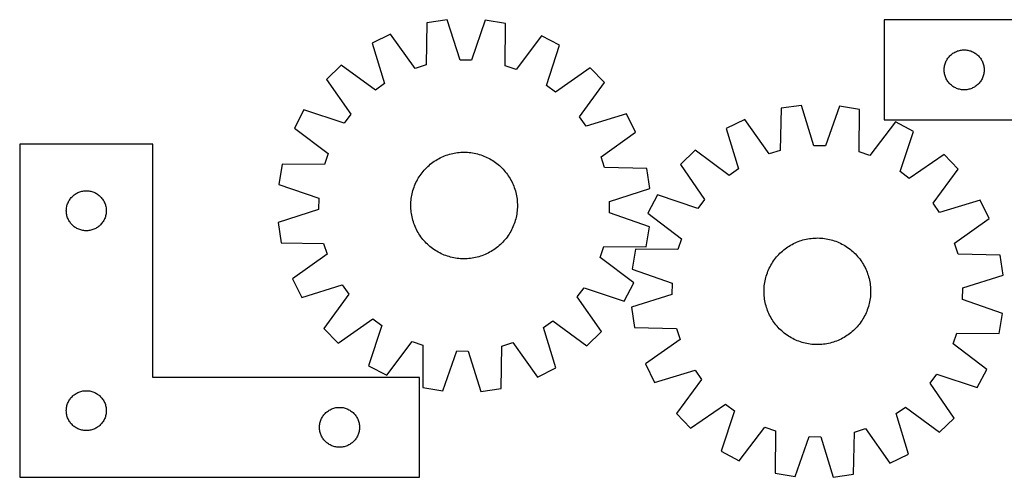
# Model space of a CAD drawing. Header units: millimetres. Extents: x 7 to 1493, y 7 to 350.
# Tile 1 of 3: x 7 to 746, y 7 to 350. Entities that reach past the tile are written whole.
import ezdxf

# ---------------------------------------------------------------- set-up
doc = ezdxf.new("R2010")
doc.units = ezdxf.units.MM
doc.layers.add('CUT', color=7, linetype='CONTINUOUS', true_color=0x000000)

msp = doc.modelspace()

# ---------------------------------------------------------------- linework, layer by layer
at = {"layer": 'CUT'}
for p, q in [((312.377997, 347.629724), (311.836064, 315.869984)), ((327.601393, 349.861036), (312.377997, 347.629724)), ((337.234858, 319.592718), (327.601393, 349.861036)), ((356.138339, 349.531573), (345.808631, 319.493732)), ((371.306163, 346.949389), (356.138339, 349.531573)), ((955.524196, 349.715612), (655.524196, 349.715612)), ((655.524196, 349.715612), (655.524196, 274.715612)), ((371.114708, 315.185603), (371.306163, 346.949389)), ((285.135939, 339.124661), (271.347143, 332.298268)), ((303.651334, 313.314683), (285.135939, 339.124661)), ((398.344601, 337.81765), (379.238262, 312.442021)), ((411.97212, 330.674732), (398.344601, 337.81765)), ((271.347143, 332.298268), (280.646033, 301.925494)), ((401.974486, 300.524739), (411.97212, 330.674732)), ((707.802304, 325.075331), (708.474545, 325.455794)), ((708.474545, 325.455794), (709.16548, 325.801146)), ((709.16548, 325.801146), (709.873278, 326.110471)), ((709.873278, 326.110471), (710.59606, 326.38295)), ((710.59606, 326.38295), (711.331911, 326.61786)), ((711.331911, 326.61786), (712.07888, 326.814577)), ((712.07888, 326.814577), (712.834985, 326.972581)), ((712.834985, 326.972581), (713.598221, 327.091452)), ((713.598221, 327.091452), (714.366564, 327.170875)), ((714.366564, 327.170875), (715.137977, 327.210639)), ((715.137977, 327.210639), (715.910415, 327.210639)), ((715.910415, 327.210639), (716.681828, 327.170875)), ((716.681828, 327.170875), (717.450171, 327.091452)), ((717.450171, 327.091452), (718.213407, 326.972581)), ((718.213407, 326.972581), (718.969512, 326.814577)), ((718.969512, 326.814577), (719.716481, 326.61786)), ((719.716481, 326.61786), (720.452332, 326.38295)), ((720.452332, 326.38295), (721.175114, 326.110471)), ((721.175114, 326.110471), (721.882912, 325.801146)), ((721.882912, 325.801146), (722.573847, 325.455794)), ((722.573847, 325.455794), (723.246088, 325.075331)), ((345.808631, 319.493732), (337.234858, 319.592718)), ((701.488444, 317.506893), (701.779442, 318.22242)), ((701.779442, 318.22242), (702.10689, 318.922019)), ((702.10689, 318.922019), (702.469917, 319.603833)), ((702.469917, 319.603833), (702.867563, 320.266055)), ((702.867563, 320.266055), (703.298771, 320.906928)), ((703.298771, 320.906928), (703.762399, 321.524754)), ((703.762399, 321.524754), (704.257217, 322.117894)), ((704.257217, 322.117894), (704.781913, 322.684774)), ((704.781913, 322.684774), (705.335096, 323.223892)), ((705.335096, 323.223892), (705.915298, 323.733818)), ((705.915298, 323.733818), (706.520982, 324.2132)), ((706.520982, 324.2132), (707.15054, 324.660767)), ((707.15054, 324.660767), (707.802304, 325.075331)), ((723.246088, 325.075331), (723.897852, 324.660767)), ((723.897852, 324.660767), (724.52741, 324.2132)), ((724.52741, 324.2132), (725.133094, 323.733818)), ((725.133094, 323.733818), (725.713296, 323.223892)), ((725.713296, 323.223892), (726.266479, 322.684774)), ((726.266479, 322.684774), (726.791175, 322.117894)), ((726.791175, 322.117894), (727.285993, 321.524754)), ((727.285993, 321.524754), (727.749621, 320.906928)), ((727.749621, 320.906928), (728.180829, 320.266055)), ((728.180829, 320.266055), (728.578475, 319.603833)), ((728.578475, 319.603833), (728.941502, 318.922019)), ((728.941502, 318.922019), (729.26895, 318.22242)), ((729.26895, 318.22242), (729.559948, 317.506893)), ((248.066615, 315.791214), (237.062161, 305.037956)), ((273.651523, 296.966038), (248.066615, 315.791214)), ((311.836064, 315.869984), (303.651334, 313.314683)), ((379.238262, 312.442021), (371.114708, 315.185603)), ((434.865341, 313.634594), (408.852631, 295.405121)), ((445.618598, 302.630141), (434.865341, 313.634594)), ((700.524196, 312.215612), (700.544085, 312.987793)), ((700.544085, 311.44343), (700.524196, 312.215612)), ((700.544085, 312.987793), (700.603698, 313.757927)), ((700.603698, 310.673297), (700.544085, 311.44343)), ((700.603698, 313.757927), (700.702878, 314.52397)), ((700.702878, 309.907253), (700.603698, 310.673297)), ((700.702878, 314.52397), (700.841361, 315.283893)), ((700.841361, 315.283893), (701.01878, 316.035679)), ((701.01878, 316.035679), (701.234665, 316.777334)), ((701.234665, 316.777334), (701.488444, 317.506893)), ((729.559948, 317.506893), (729.813727, 316.777334)), ((729.813727, 316.777334), (730.029612, 316.035679)), ((730.029612, 316.035679), (730.207031, 315.283893)), ((730.207031, 315.283893), (730.345514, 314.52397)), ((730.345514, 314.52397), (730.444694, 313.757927)), ((730.444694, 310.673297), (730.345514, 309.907253)), ((730.444694, 313.757927), (730.504307, 312.987793)), ((730.504307, 311.44343), (730.444694, 310.673297)), ((730.504307, 312.987793), (730.524196, 312.215612)), ((730.524196, 312.215612), (730.504307, 311.44343)), ((237.062161, 305.037956), (255.291634, 279.025246)), ((700.841361, 309.147331), (700.702878, 309.907253)), ((701.01878, 308.395545), (700.841361, 309.147331)), ((701.234665, 307.653889), (701.01878, 308.395545)), ((701.488444, 306.92433), (701.234665, 307.653889)), ((701.779442, 306.208803), (701.488444, 306.92433)), ((702.10689, 305.509205), (701.779442, 306.208803)), ((702.469917, 304.827391), (702.10689, 305.509205)), ((702.867563, 304.165169), (702.469917, 304.827391)), ((703.298771, 303.524295), (702.867563, 304.165169)), ((703.762399, 302.90647), (703.298771, 303.524295)), ((727.749621, 303.524295), (727.285993, 302.90647)), ((728.180829, 304.165169), (727.749621, 303.524295)), ((728.578475, 304.827391), (728.180829, 304.165169)), ((728.941502, 305.509205), (728.578475, 304.827391)), ((729.26895, 306.208803), (728.941502, 305.509205)), ((729.559948, 306.92433), (729.26895, 306.208803)), ((729.813727, 307.653889), (729.559948, 306.92433)), ((730.029612, 308.395545), (729.813727, 307.653889)), ((730.207031, 309.147331), (730.029612, 308.395545)), ((730.345514, 309.907253), (730.207031, 309.147331)), ((280.646033, 301.925494), (273.651523, 296.966038)), ((408.852631, 295.405121), (401.974486, 300.524739)), ((426.793423, 277.045233), (445.618598, 302.630141)), ((704.257217, 302.31333), (703.762399, 302.90647)), ((704.781913, 301.746449), (704.257217, 302.31333)), ((705.335096, 301.207331), (704.781913, 301.746449)), ((705.915298, 300.697405), (705.335096, 301.207331)), ((706.520982, 300.218023), (705.915298, 300.697405)), ((707.15054, 299.770457), (706.520982, 300.218023)), ((707.802304, 299.355892), (707.15054, 299.770457)), ((708.474545, 298.97543), (707.802304, 299.355892)), ((709.16548, 298.630078), (708.474545, 298.97543)), ((709.873278, 298.320752), (709.16548, 298.630078)), ((710.59606, 298.048273), (709.873278, 298.320752)), ((711.331911, 297.813364), (710.59606, 298.048273)), ((712.07888, 297.616646), (711.331911, 297.813364)), ((712.834985, 297.458642), (712.07888, 297.616646)), ((713.598221, 297.339772), (712.834985, 297.458642)), ((714.366564, 297.260349), (713.598221, 297.339772)), ((715.137977, 297.220585), (714.366564, 297.260349)), ((715.910415, 297.220585), (715.137977, 297.220585)), ((716.681828, 297.260349), (715.910415, 297.220585)), ((717.450171, 297.339772), (716.681828, 297.260349)), ((718.213407, 297.458642), (717.450171, 297.339772)), ((718.969512, 297.616646), (718.213407, 297.458642)), ((719.716481, 297.813364), (718.969512, 297.616646)), ((720.452332, 298.048273), (719.716481, 297.813364)), ((721.175114, 298.320752), (720.452332, 298.048273)), ((721.882912, 298.630078), (721.175114, 298.320752)), ((722.573847, 298.97543), (721.882912, 298.630078)), ((723.246088, 299.355892), (722.573847, 298.97543)), ((723.897852, 299.770457), (723.246088, 299.355892)), ((724.52741, 300.218023), (723.897852, 299.770457)), ((725.133094, 300.697405), (724.52741, 300.218023)), ((725.713296, 301.207331), (725.133094, 300.697405)), ((726.266479, 301.746449), (725.713296, 301.207331)), ((726.791175, 302.31333), (726.266479, 301.746449)), ((727.285993, 302.90647), (726.791175, 302.31333)), ((220.022024, 282.144735), (212.879106, 268.517217)), ((250.172017, 272.147101), (220.022024, 282.144735)), ((578.11007, 283.394822), (577.417947, 251.638001)), ((593.343848, 285.554117), (578.11007, 283.394822)), ((602.834062, 255.240579), (593.343848, 285.554117)), ((621.878917, 285.089702), (611.407271, 255.101048)), ((637.034359, 282.435816), (621.878917, 285.089702)), ((636.692691, 250.673291), (637.034359, 282.435816)), ((255.291634, 279.025246), (250.172017, 272.147101)), ((431.752879, 270.050723), (426.793423, 277.045233)), ((462.125653, 279.349613), (431.752879, 270.050723)), ((468.952045, 265.560816), (462.125653, 279.349613)), ((550.828095, 275.018686), (537.00717, 268.257579)), ((569.221223, 249.121436), (550.828095, 275.018686)), ((655.524196, 274.715612), (855.524196, 274.715612)), ((212.879106, 268.517217), (238.254735, 249.410877)), ((537.00717, 268.257579), (546.162319, 237.841169)), ((664.02931, 273.176311), (644.803179, 247.891322)), ((677.622897, 265.969026), (664.02931, 273.176311)), ((443.142068, 247.045422), (468.952045, 265.560816)), ((667.482791, 235.866651), (677.622897, 265.969026)), ((106.74997, 256.512725), (6.74997, 256.512725)), ((6.74997, 256.512725), (6.74997, 6.512725)), ((106.74997, 81.512725), (106.74997, 256.512725)), ((513.648838, 251.860806), (502.593654, 241.15971)), ((539.144433, 232.914846), (513.648838, 251.860806)), ((577.417947, 251.638001), (569.221223, 249.121436)), ((611.407271, 255.101048), (602.834062, 255.240579)), ((238.254735, 249.410877), (235.511152, 241.287323)), ((317.900987, 243.600661), (318.953789, 244.286674)), ((318.953789, 244.286674), (320.02762, 244.93928)), ((320.02762, 244.93928), (321.12142, 245.557833)), ((321.12142, 245.557833), (322.234109, 246.141724)), ((322.234109, 246.141724), (323.36459, 246.690377)), ((323.36459, 246.690377), (324.511747, 247.20325)), ((324.511747, 247.20325), (325.674447, 247.679836)), ((325.674447, 247.679836), (326.851544, 248.119666)), ((326.851544, 248.119666), (328.041875, 248.522306)), ((328.041875, 248.522306), (329.244266, 248.887358)), ((329.244266, 248.887358), (330.45753, 249.214461)), ((330.45753, 249.214461), (331.68047, 249.503294)), ((331.68047, 249.503294), (332.91188, 249.75357)), ((332.91188, 249.75357), (334.150542, 249.965044)), ((334.150542, 249.965044), (335.395237, 250.137506)), ((335.395237, 250.137506), (336.644734, 250.270786)), ((336.644734, 250.270786), (337.897801, 250.364752)), ((337.897801, 250.364752), (339.153201, 250.419313)), ((339.153201, 250.419313), (340.409696, 250.434413)), ((340.409696, 250.434413), (341.666045, 250.410039)), ((341.666045, 250.410039), (342.921008, 250.346213)), ((342.921008, 250.346213), (344.173348, 250.243)), ((344.173348, 250.243), (345.421827, 250.100501)), ((345.421827, 250.100501), (346.665214, 249.918856)), ((346.665214, 249.918856), (347.902283, 249.698246)), ((347.902283, 249.698246), (349.131811, 249.438886)), ((349.131811, 249.438886), (350.352586, 249.141035)), ((350.352586, 249.141035), (351.563403, 248.804985)), ((351.563403, 248.804985), (352.763066, 248.431068)), ((352.763066, 248.431068), (353.950393, 248.019653)), ((353.950393, 248.019653), (355.124211, 247.571147)), ((355.124211, 247.571147), (356.283362, 247.085991)), ((356.283362, 247.085991), (357.426702, 246.564665)), ((357.426702, 246.564665), (358.553102, 246.007683)), ((358.553102, 246.007683), (359.661451, 245.415595)), ((359.661451, 245.415595), (360.750656, 244.788984)), ((360.750656, 244.788984), (361.819641, 244.128471)), ((361.819641, 244.128471), (362.867351, 243.434705)), ((445.697369, 238.860692), (443.142068, 247.045422)), ((644.803179, 247.891322), (636.692691, 250.673291)), ((700.435276, 248.820814), (674.336648, 230.714563)), ((711.136372, 237.76563), (700.435276, 248.820814)), ((203.747367, 241.478778), (201.165183, 226.310954)), ((235.511152, 241.287323), (203.747367, 241.478778)), ((309.535851, 236.045219), (310.355458, 236.997716)), ((310.355458, 236.997716), (311.20458, 237.923998)), ((311.20458, 237.923998), (312.082379, 238.823151)), ((312.082379, 238.823151), (312.987987, 239.694289)), ((312.987987, 239.694289), (313.920511, 240.536551)), ((313.920511, 240.536551), (314.879032, 241.349106)), ((314.879032, 241.349106), (315.862602, 242.131152)), ((315.862602, 242.131152), (316.870252, 242.881917)), ((316.870252, 242.881917), (317.900987, 243.600661)), ((362.867351, 243.434705), (363.892752, 242.708373)), ((363.892752, 242.708373), (364.894833, 241.95019)), ((364.894833, 241.95019), (365.872604, 241.160905)), ((365.872604, 241.160905), (366.8251, 240.341297)), ((366.8251, 240.341297), (367.751383, 239.492175)), ((367.751383, 239.492175), (368.650536, 238.614377)), ((368.650536, 238.614377), (369.521674, 237.708769)), ((369.521674, 237.708769), (370.363935, 236.776244)), ((370.363935, 236.776244), (371.17649, 235.817724)), ((477.457108, 238.318758), (445.697369, 238.860692)), ((479.688421, 223.095362), (477.457108, 238.318758)), ((502.593654, 241.15971), (520.699906, 215.061082)), ((546.162319, 237.841169), (539.144433, 232.914846)), ((692.190413, 212.270035), (711.136372, 237.76563)), ((304.689073, 228.725717), (305.281161, 229.834067)), ((305.281161, 229.834067), (305.907771, 230.923271)), ((305.907771, 230.923271), (306.568285, 231.992256)), ((306.568285, 231.992256), (307.262051, 233.039966)), ((307.262051, 233.039966), (307.988383, 234.065367)), ((307.988383, 234.065367), (308.746566, 235.067448)), ((308.746566, 235.067448), (309.535851, 236.045219)), ((371.17649, 235.817724), (371.958536, 234.834153)), ((371.958536, 234.834153), (372.709302, 233.826504)), ((372.709302, 233.826504), (373.428046, 232.795769)), ((373.428046, 232.795769), (374.114059, 231.742967)), ((374.114059, 231.742967), (374.766664, 230.669136)), ((374.766664, 230.669136), (375.385218, 229.575336)), ((375.385218, 229.575336), (375.969109, 228.462646)), ((674.336648, 230.714563), (667.482791, 235.866651)), ((201.165183, 226.310954), (231.203023, 215.981246)), ((301.555721, 220.525201), (301.891771, 221.736018)), ((301.891771, 221.736018), (302.265687, 222.935682)), ((302.265687, 222.935682), (302.677102, 224.123008)), ((302.677102, 224.123008), (303.125609, 225.296826)), ((303.125609, 225.296826), (303.610764, 226.455977)), ((303.610764, 226.455977), (304.132091, 227.599317)), ((304.132091, 227.599317), (304.689073, 228.725717)), ((375.969109, 228.462646), (376.517762, 227.332165)), ((376.517762, 227.332165), (377.030634, 226.185009)), ((377.030634, 226.185009), (377.507221, 225.022308)), ((377.507221, 225.022308), (377.947051, 223.845212)), ((377.947051, 223.845212), (378.349691, 222.654881)), ((378.349691, 222.654881), (378.714742, 221.45249)), ((449.420102, 213.461897), (479.688421, 223.095362)), ((43.695692, 213.900946), (44.093337, 214.563168)), ((44.093337, 214.563168), (44.524545, 215.204041)), ((44.524545, 215.204041), (44.988173, 215.821867)), ((44.988173, 215.821867), (45.482991, 216.415007)), ((45.482991, 216.415007), (46.007687, 216.981887)), ((46.007687, 216.981887), (46.56087, 217.521005)), ((46.56087, 217.521005), (47.141072, 218.030932)), ((47.141072, 218.030932), (47.746756, 218.510314)), ((47.746756, 218.510314), (48.376314, 218.95788)), ((48.376314, 218.95788), (49.028078, 219.372444)), ((49.028078, 219.372444), (49.700319, 219.752907)), ((49.700319, 219.752907), (50.391254, 220.098259)), ((50.391254, 220.098259), (51.099052, 220.407584)), ((51.099052, 220.407584), (51.821834, 220.680063)), ((51.821834, 220.680063), (52.557686, 220.914973)), ((52.557686, 220.914973), (53.304654, 221.111691)), ((53.304654, 221.111691), (54.060759, 221.269694)), ((54.060759, 221.269694), (54.823995, 221.388565)), ((54.823995, 221.388565), (55.592338, 221.467988)), ((55.592338, 221.467988), (56.363751, 221.507752)), ((56.363751, 221.507752), (57.136189, 221.507752)), ((57.136189, 221.507752), (57.907602, 221.467988)), ((57.907602, 221.467988), (58.675946, 221.388565)), ((58.675946, 221.388565), (59.439182, 221.269694)), ((59.439182, 221.269694), (60.195286, 221.111691)), ((60.195286, 221.111691), (60.942255, 220.914973)), ((60.942255, 220.914973), (61.678106, 220.680063)), ((61.678106, 220.680063), (62.400889, 220.407584)), ((62.400889, 220.407584), (63.108686, 220.098259)), ((63.108686, 220.098259), (63.799621, 219.752907)), ((63.799621, 219.752907), (64.471862, 219.372444)), ((64.471862, 219.372444), (65.123626, 218.95788)), ((65.123626, 218.95788), (65.753184, 218.510314)), ((65.753184, 218.510314), (66.358868, 218.030932)), ((66.358868, 218.030932), (66.93907, 217.521005)), ((66.93907, 217.521005), (67.492253, 216.981887)), ((67.492253, 216.981887), (68.016949, 216.415007)), ((68.016949, 216.415007), (68.511767, 215.821867)), ((68.511767, 215.821867), (68.975395, 215.204041)), ((68.975395, 215.204041), (69.406604, 214.563168)), ((69.406604, 214.563168), (69.804249, 213.900946)), ((231.203023, 215.981246), (231.104038, 207.407474)), ((300.350542, 213.093624), (300.453756, 214.345963)), ((300.453756, 214.345963), (300.596255, 215.594442)), ((300.596255, 215.594442), (300.777899, 216.83783)), ((300.777899, 216.83783), (300.99851, 218.074898)), ((300.99851, 218.074898), (301.257869, 219.304426)), ((301.257869, 219.304426), (301.555721, 220.525201)), ((378.714742, 221.45249), (379.041846, 220.239225)), ((379.041846, 220.239225), (379.330678, 219.016285)), ((379.330678, 219.016285), (379.580955, 217.784876)), ((379.580955, 217.784876), (379.792428, 216.546213)), ((379.792428, 216.546213), (379.96489, 215.301519)), ((379.96489, 215.301519), (380.09817, 214.052022)), ((485.445442, 218.34733), (478.238158, 204.753744)), ((515.547817, 208.207224), (485.445442, 218.34733)), ((520.699906, 215.061082), (515.547817, 208.207224)), ((727.533145, 214.407299), (697.116735, 205.25215)), ((734.294252, 200.586373), (727.533145, 214.407299)), ((41.74997, 206.512725), (41.769859, 207.284906)), ((41.769859, 207.284906), (41.829472, 208.05504)), ((41.829472, 208.05504), (41.928652, 208.821084)), ((41.928652, 208.821084), (42.067135, 209.581006)), ((42.067135, 209.581006), (42.244554, 210.332792)), ((42.244554, 210.332792), (42.460439, 211.074447)), ((42.460439, 211.074447), (42.714218, 211.804006)), ((42.714218, 211.804006), (43.005217, 212.519534)), ((43.005217, 212.519534), (43.332664, 213.219132)), ((43.332664, 213.219132), (43.695692, 213.900946)), ((69.804249, 213.900946), (70.167276, 213.219132)), ((70.167276, 213.219132), (70.494724, 212.519534)), ((70.494724, 212.519534), (70.785722, 211.804006)), ((70.785722, 211.804006), (71.039501, 211.074447)), ((71.039501, 211.074447), (71.255386, 210.332792)), ((71.255386, 210.332792), (71.432805, 209.581006)), ((71.432805, 209.581006), (71.571289, 208.821084)), ((71.571289, 208.821084), (71.670468, 208.05504)), ((71.670468, 208.05504), (71.730082, 207.284906)), ((71.730082, 207.284906), (71.74997, 206.512725)), ((231.104038, 207.407474), (200.835719, 197.774009)), ((300.262343, 210.582311), (300.286717, 211.83866)), ((300.277443, 209.325817), (300.262343, 210.582311)), ((300.332003, 208.070416), (300.277443, 209.325817)), ((300.286717, 211.83866), (300.350542, 213.093624)), ((300.42597, 206.817349), (300.332003, 208.070416)), ((380.173598, 207.775747), (380.070385, 206.523408)), ((380.09817, 214.052022), (380.192137, 212.798955)), ((380.237423, 209.030711), (380.173598, 207.775747)), ((380.192137, 212.798955), (380.246697, 211.543554)), ((380.261798, 210.28706), (380.237423, 209.030711)), ((380.246697, 211.543554), (380.261798, 210.28706)), ((449.321117, 204.888125), (449.420102, 213.461897)), ((697.116735, 205.25215), (692.190413, 212.270035)), ((41.769859, 205.740544), (41.74997, 206.512725)), ((41.829472, 204.97041), (41.769859, 205.740544)), ((41.928652, 204.204366), (41.829472, 204.97041)), ((42.067135, 203.444444), (41.928652, 204.204366)), ((42.244554, 202.692658), (42.067135, 203.444444)), ((42.460439, 201.951002), (42.244554, 202.692658)), ((42.714218, 201.221444), (42.460439, 201.951002)), ((43.005217, 200.505916), (42.714218, 201.221444)), ((43.332664, 199.806318), (43.005217, 200.505916)), ((43.695692, 199.124504), (43.332664, 199.806318)), ((70.167276, 199.806318), (69.804249, 199.124504)), ((70.494724, 200.505916), (70.167276, 199.806318)), ((70.785722, 201.221444), (70.494724, 200.505916)), ((71.039501, 201.951002), (70.785722, 201.221444)), ((71.255386, 202.692658), (71.039501, 201.951002)), ((71.432805, 203.444444), (71.255386, 202.692658)), ((71.571289, 204.204366), (71.432805, 203.444444)), ((71.670468, 204.97041), (71.571289, 204.204366)), ((71.730082, 205.740544), (71.670468, 204.97041)), ((71.74997, 206.512725), (71.730082, 205.740544)), ((300.55925, 205.567852), (300.42597, 206.817349)), ((300.731712, 204.323158), (300.55925, 205.567852)), ((300.943185, 203.084495), (300.731712, 204.323158)), ((301.193462, 201.853086), (300.943185, 203.084495)), ((301.482295, 200.630146), (301.193462, 201.853086)), ((301.809398, 199.416881), (301.482295, 200.630146)), ((378.96842, 200.34417), (378.63237, 199.133353)), ((379.266271, 201.564945), (378.96842, 200.34417)), ((379.52563, 202.794473), (379.266271, 201.564945)), ((379.746241, 204.031541), (379.52563, 202.794473)), ((379.927886, 205.274928), (379.746241, 204.031541)), ((380.070385, 206.523408), (379.927886, 205.274928)), ((479.358958, 194.558416), (449.321117, 204.888125)), ((478.238158, 204.753744), (503.523146, 185.527613)), ((708.397002, 182.193245), (734.294252, 200.586373)), ((44.093337, 198.462282), (43.695692, 199.124504)), ((44.524545, 197.821408), (44.093337, 198.462282)), ((44.988173, 197.203583), (44.524545, 197.821408)), ((45.482991, 196.610443), (44.988173, 197.203583)), ((46.007687, 196.043563), (45.482991, 196.610443)), ((46.56087, 195.504444), (46.007687, 196.043563)), ((47.141072, 194.994518), (46.56087, 195.504444)), ((47.746756, 194.515136), (47.141072, 194.994518)), ((48.376314, 194.06757), (47.746756, 194.515136)), ((49.028078, 193.653006), (48.376314, 194.06757)), ((49.700319, 193.272543), (49.028078, 193.653006)), ((50.391254, 192.927191), (49.700319, 193.272543)), ((51.099052, 192.617865), (50.391254, 192.927191)), ((51.821834, 192.345387), (51.099052, 192.617865)), ((52.557686, 192.110477), (51.821834, 192.345387)), ((61.678106, 192.345387), (60.942255, 192.110477)), ((62.400889, 192.617865), (61.678106, 192.345387)), ((63.108686, 192.927191), (62.400889, 192.617865)), ((63.799621, 193.272543), (63.108686, 192.927191)), ((64.471862, 193.653006), (63.799621, 193.272543)), ((65.123626, 194.06757), (64.471862, 193.653006)), ((65.753184, 194.515136), (65.123626, 194.06757)), ((66.358868, 194.994518), (65.753184, 194.515136)), ((66.93907, 195.504444), (66.358868, 194.994518)), ((67.492253, 196.043563), (66.93907, 195.504444)), ((68.016949, 196.610443), (67.492253, 196.043563)), ((68.511767, 197.203583), (68.016949, 196.610443)), ((68.975395, 197.821408), (68.511767, 197.203583)), ((69.406604, 198.462282), (68.975395, 197.821408)), ((69.804249, 199.124504), (69.406604, 198.462282)), ((200.835719, 197.774009), (203.067032, 182.550613)), ((302.17445, 198.21449), (301.809398, 199.416881)), ((302.577089, 197.024159), (302.17445, 198.21449)), ((303.016919, 195.847063), (302.577089, 197.024159)), ((303.493506, 194.684362), (303.016919, 195.847063)), ((304.006379, 193.537206), (303.493506, 194.684362)), ((304.555031, 192.406725), (304.006379, 193.537206)), ((305.138922, 191.294035), (304.555031, 192.406725)), ((375.835068, 192.143654), (375.242979, 191.035304)), ((376.39205, 193.270054), (375.835068, 192.143654)), ((376.913376, 194.413394), (376.39205, 193.270054)), ((377.398532, 195.572545), (376.913376, 194.413394)), ((377.847038, 196.746363), (377.398532, 195.572545)), ((378.258453, 197.933689), (377.847038, 196.746363)), ((378.63237, 199.133353), (378.258453, 197.933689)), ((476.776774, 179.390593), (479.358958, 194.558416)), ((53.304654, 191.913759), (52.557686, 192.110477)), ((54.060759, 191.755756), (53.304654, 191.913759)), ((54.823995, 191.636885), (54.060759, 191.755756)), ((55.592338, 191.557462), (54.823995, 191.636885)), ((56.363751, 191.517698), (55.592338, 191.557462)), ((57.136189, 191.517698), (56.363751, 191.517698)), ((57.907602, 191.557462), (57.136189, 191.517698)), ((58.675946, 191.636885), (57.907602, 191.557462)), ((59.439182, 191.755756), (58.675946, 191.636885)), ((60.195286, 191.913759), (59.439182, 191.755756)), ((60.942255, 192.110477), (60.195286, 191.913759)), ((305.757476, 190.200235), (305.138922, 191.294035)), ((306.410081, 189.126404), (305.757476, 190.200235)), ((307.096094, 188.073602), (306.410081, 189.126404)), ((307.814838, 187.042867), (307.096094, 188.073602)), ((308.565604, 186.035218), (307.814838, 187.042867)), ((309.34765, 185.051647), (308.565604, 186.035218)), ((310.160205, 184.093127), (309.34765, 185.051647)), ((370.98829, 184.824152), (370.168682, 183.871655)), ((371.777574, 185.801923), (370.98829, 184.824152)), ((372.535757, 186.804004), (371.777574, 185.801923)), ((373.26209, 187.829405), (372.535757, 186.804004)), ((373.955855, 188.877115), (373.26209, 187.829405)), ((374.616369, 189.9461), (373.955855, 188.877115)), ((375.242979, 191.035304), (374.616369, 189.9461)), ((503.523146, 185.527613), (500.741177, 177.417125)), ((594.509184, 184.573798), (595.723982, 184.89516)), ((595.723982, 184.89516), (596.948274, 185.178206)), ((596.948274, 185.178206), (598.180853, 185.422656)), ((598.180853, 185.422656), (599.420502, 185.62827)), ((599.420502, 185.62827), (600.665998, 185.794843)), ((600.665998, 185.794843), (601.916112, 185.922213)), ((601.916112, 185.922213), (603.169609, 186.010252)), ((603.169609, 186.010252), (604.425254, 186.058875)), ((604.425254, 186.058875), (605.681806, 186.068033)), ((605.681806, 186.068033), (606.938025, 186.037717)), ((606.938025, 186.037717), (608.192673, 185.967958)), ((608.192673, 185.967958), (609.44451, 185.858823)), ((609.44451, 185.858823), (610.692302, 185.710422)), ((610.692302, 185.710422), (611.934816, 185.522899)), ((611.934816, 185.522899), (613.170827, 185.29644)), ((613.170827, 185.29644), (614.399115, 185.03127)), ((614.399115, 185.03127), (615.618468, 184.727648)), ((203.067032, 182.550613), (234.826772, 182.008679)), ((234.826772, 182.008679), (237.382072, 173.823949)), ((311.002467, 183.160602), (310.160205, 184.093127)), ((311.873604, 182.254994), (311.002467, 183.160602)), ((312.772758, 181.377196), (311.873604, 182.254994)), ((313.69904, 180.528074), (312.772758, 181.377196)), ((314.651537, 179.708466), (313.69904, 180.528074)), ((315.629308, 178.919181), (314.651537, 179.708466)), ((316.631388, 178.160998), (315.629308, 178.919181)), ((317.65679, 177.434666), (316.631388, 178.160998)), ((318.7045, 176.7409), (317.65679, 177.434666)), ((363.653888, 177.987454), (362.623154, 177.26871)), ((364.661538, 178.738219), (363.653888, 177.987454)), ((365.645108, 179.520265), (364.661538, 178.738219)), ((366.603629, 180.33282), (365.645108, 179.520265)), ((367.536153, 181.175082), (366.603629, 180.33282)), ((368.441762, 182.04622), (367.536153, 181.175082)), ((369.31956, 182.945373), (368.441762, 182.04622)), ((370.168682, 183.871655), (369.31956, 182.945373)), ((442.269406, 171.458494), (445.012988, 179.582048)), ((445.012988, 179.582048), (476.776774, 179.390593)), ((468.978652, 177.758793), (466.324766, 162.60335)), ((500.741177, 177.417125), (468.978652, 177.758793)), ((580.108461, 177.103565), (581.095719, 177.880951)), ((581.095719, 177.880951), (582.106908, 178.626943)), ((582.106908, 178.626943), (583.14103, 179.340804)), ((583.14103, 179.340804), (584.197065, 180.021831)), ((584.197065, 180.021831), (585.27397, 180.669351)), ((585.27397, 180.669351), (586.370683, 181.282725)), ((586.370683, 181.282725), (587.486122, 181.861347)), ((587.486122, 181.861347), (588.619184, 182.404648)), ((588.619184, 182.404648), (589.768754, 182.91209)), ((589.768754, 182.91209), (590.933695, 183.383172)), ((590.933695, 183.383172), (592.112858, 183.817431)), ((592.112858, 183.817431), (593.30508, 184.214436)), ((593.30508, 184.214436), (594.509184, 184.573798)), ((615.618468, 184.727648), (616.827682, 184.385876)), ((616.827682, 184.385876), (618.025564, 184.00629)), ((618.025564, 184.00629), (619.210931, 183.589265)), ((619.210931, 183.589265), (620.382615, 183.135212)), ((620.382615, 183.135212), (621.539459, 182.64458)), ((621.539459, 182.64458), (622.68032, 182.117853)), ((622.68032, 182.117853), (623.804074, 181.55555)), ((623.804074, 181.55555), (624.909611, 180.958227)), ((624.909611, 180.958227), (625.99584, 180.326473)), ((625.99584, 180.326473), (627.061689, 179.660911)), ((627.061689, 179.660911), (628.106107, 178.962198)), ((628.106107, 178.962198), (629.128061, 178.231025)), ((629.128061, 178.231025), (630.126545, 177.468111)), ((630.126545, 177.468111), (631.100573, 176.674211)), ((710.913567, 173.996522), (708.397002, 182.193245)), ((237.382072, 173.823949), (211.572095, 155.308554)), ((319.773484, 176.080387), (318.7045, 176.7409)), ((320.862689, 175.453776), (319.773484, 176.080387)), ((321.971038, 174.861688), (320.862689, 175.453776)), ((323.097439, 174.304706), (321.971038, 174.861688)), ((324.240778, 173.78338), (323.097439, 174.304706)), ((325.399929, 173.298224), (324.240778, 173.78338)), ((326.573747, 172.849717), (325.399929, 173.298224)), ((327.761074, 172.438303), (326.573747, 172.849717)), ((328.960738, 172.064386), (327.761074, 172.438303)), ((330.171555, 171.728336), (328.960738, 172.064386)), ((331.392329, 171.430484), (330.171555, 171.728336)), ((332.621858, 171.171125), (331.392329, 171.430484)), ((333.858926, 170.950515), (332.621858, 171.171125)), ((335.102313, 170.76887), (333.858926, 170.950515)), ((336.350793, 170.626371), (335.102313, 170.76887)), ((337.603132, 170.523158), (336.350793, 170.626371)), ((338.858095, 170.459332), (337.603132, 170.523158)), ((340.114444, 170.434958), (338.858095, 170.459332)), ((341.370939, 170.450058), (340.114444, 170.434958)), ((342.626339, 170.504619), (341.370939, 170.450058)), ((343.879406, 170.598585), (342.626339, 170.504619)), ((345.128904, 170.731865), (343.879406, 170.598585)), ((346.373598, 170.904327), (345.128904, 170.731865)), ((347.612261, 171.115801), (346.373598, 170.904327)), ((348.84367, 171.366077), (347.612261, 171.115801)), ((350.06661, 171.65491), (348.84367, 171.366077)), ((351.279874, 171.982013), (350.06661, 171.65491)), ((352.482265, 172.347065), (351.279874, 171.982013)), ((353.672596, 172.749705), (352.482265, 172.347065)), ((354.849693, 173.189535), (353.672596, 172.749705)), ((356.012393, 173.666121), (354.849693, 173.189535)), ((357.15955, 174.178994), (356.012393, 173.666121)), ((358.290031, 174.727646), (357.15955, 174.178994)), ((359.40272, 175.311538), (358.290031, 174.727646)), ((360.49652, 175.930091), (359.40272, 175.311538)), ((361.570351, 176.582697), (360.49652, 175.930091)), ((362.623154, 177.26871), (361.570351, 176.582697)), ((467.645034, 152.352154), (442.269406, 171.458494)), ((573.183444, 169.852495), (573.946357, 170.850979)), ((573.946357, 170.850979), (574.740257, 171.825007)), ((574.740257, 171.825007), (575.56436, 172.773617)), ((575.56436, 172.773617), (576.417853, 173.695873)), ((576.417853, 173.695873), (577.299894, 174.590865)), ((577.299894, 174.590865), (578.209612, 175.45771)), ((578.209612, 175.45771), (579.146109, 176.295552)), ((579.146109, 176.295552), (580.108461, 177.103565)), ((631.100573, 176.674211), (632.049183, 175.850108)), ((632.049183, 175.850108), (632.971439, 174.996615)), ((632.971439, 174.996615), (633.866431, 174.114574)), ((633.866431, 174.114574), (634.733276, 173.204857)), ((634.733276, 173.204857), (635.571119, 172.268359)), ((635.571119, 172.268359), (636.379131, 171.306007)), ((636.379131, 171.306007), (637.156517, 170.318749)), ((637.156517, 170.318749), (637.902509, 169.30756)), ((742.670389, 173.304398), (710.913567, 173.996522)), ((744.829683, 158.07062), (742.670389, 173.304398)), ((466.324766, 162.60335), (496.313421, 152.131704)), ((568.769888, 162.263893), (569.296616, 163.404754)), ((569.296616, 163.404754), (569.858918, 164.528508)), ((569.858918, 164.528508), (570.456242, 165.634045)), ((570.456242, 165.634045), (571.087996, 166.720274)), ((571.087996, 166.720274), (571.753558, 167.786123)), ((571.753558, 167.786123), (572.45227, 168.83054)), ((572.45227, 168.83054), (573.183444, 169.852495)), ((637.902509, 169.30756), (638.616371, 168.273438)), ((638.616371, 168.273438), (639.297397, 167.217403)), ((639.297397, 167.217403), (639.944917, 166.140498)), ((639.944917, 166.140498), (640.558291, 165.043785)), ((640.558291, 165.043785), (641.136914, 163.928347)), ((641.136914, 163.928347), (641.680214, 162.795284)), ((641.680214, 162.795284), (642.187656, 161.645715)), ((211.572095, 155.308554), (218.398488, 141.519758)), ((566.383199, 155.123549), (566.68682, 156.342901)), ((566.68682, 156.342901), (567.028592, 157.552115)), ((567.028592, 157.552115), (567.408178, 158.749997)), ((567.408178, 158.749997), (567.825204, 159.935365)), ((567.825204, 159.935365), (568.279256, 161.107049)), ((568.279256, 161.107049), (568.769888, 162.263893)), ((642.187656, 161.645715), (642.658739, 160.480773)), ((642.658739, 160.480773), (643.092997, 159.30161)), ((643.092997, 159.30161), (643.490003, 158.109388)), ((643.490003, 158.109388), (643.849364, 156.905284)), ((643.849364, 156.905284), (644.170726, 155.690486)), ((644.170726, 155.690486), (644.453772, 154.466194)), ((714.516145, 148.580406), (744.829683, 158.07062)), ((218.398488, 141.519758), (248.771262, 150.818648)), ((248.771262, 150.818648), (253.730718, 143.824138)), ((425.232506, 141.844124), (430.352124, 148.72227)), ((430.352124, 148.72227), (460.502116, 138.724635)), ((460.502116, 138.724635), (467.645034, 152.352154)), ((496.313421, 152.131704), (496.17389, 143.558496)), ((565.376751, 147.662459), (565.44651, 148.917106)), ((565.44651, 148.917106), (565.555645, 150.168944)), ((565.555645, 150.168944), (565.704047, 151.416735)), ((565.704047, 151.416735), (565.891569, 152.65925)), ((565.891569, 152.65925), (566.118028, 153.895261)), ((566.118028, 153.895261), (566.383199, 155.123549)), ((644.453772, 154.466194), (644.698222, 153.233615)), ((644.698222, 153.233615), (644.903836, 151.993966)), ((644.903836, 151.993966), (645.070409, 150.74847)), ((645.070409, 150.74847), (645.197779, 149.498357)), ((645.197779, 149.498357), (645.285819, 148.244859)), ((645.285819, 148.244859), (645.334441, 146.989215)), ((714.376614, 140.007198), (714.516145, 148.580406)), ((253.730718, 143.824138), (234.905542, 118.23923)), ((443.461979, 115.831415), (425.232506, 141.844124)), ((496.17389, 143.558496), (465.860352, 134.068282)), ((565.346435, 146.406239), (565.376751, 147.662459)), ((565.355593, 145.149687), (565.346435, 146.406239)), ((565.404216, 143.894043), (565.355593, 145.149687)), ((565.492256, 142.640545), (565.404216, 143.894043)), ((565.619625, 141.390432), (565.492256, 142.640545)), ((565.786199, 140.144936), (565.619625, 141.390432)), ((644.985988, 140.722167), (644.798465, 139.479652)), ((645.13439, 141.969958), (644.985988, 140.722167)), ((645.243524, 143.221796), (645.13439, 141.969958)), ((645.313284, 144.476443), (645.243524, 143.221796)), ((645.343599, 145.732663), (645.313284, 144.476443)), ((645.334441, 146.989215), (645.343599, 145.732663)), ((465.860352, 134.068282), (468.019646, 118.834504)), ((565.991812, 138.905287), (565.786199, 140.144936)), ((566.236262, 137.672708), (565.991812, 138.905287)), ((566.519308, 136.448416), (566.236262, 137.672708)), ((566.840671, 135.233618), (566.519308, 136.448416)), ((567.200032, 134.029514), (566.840671, 135.233618)), ((567.597038, 132.837292), (567.200032, 134.029514)), ((643.281856, 133.388905), (642.864831, 132.203537)), ((643.661442, 134.586787), (643.281856, 133.388905)), ((644.003215, 135.796001), (643.661442, 134.586787)), ((644.306836, 137.015353), (644.003215, 135.796001)), ((644.572007, 138.243641), (644.306836, 137.015353)), ((644.798465, 139.479652), (644.572007, 138.243641)), ((744.365268, 129.535552), (714.376614, 140.007198)), ((568.031296, 131.658129), (567.597038, 132.837292)), ((568.502379, 130.493187), (568.031296, 131.658129)), ((569.009821, 129.343618), (568.502379, 130.493187)), ((569.553121, 128.210555), (569.009821, 129.343618)), ((570.131744, 127.095117), (569.553121, 128.210555)), ((570.745117, 125.998404), (570.131744, 127.095117)), ((571.392637, 124.921499), (570.745117, 125.998404)), ((640.233793, 126.504857), (639.602039, 125.418628)), ((640.831116, 127.610394), (640.233793, 126.504857)), ((641.393419, 128.734148), (640.831116, 127.610394)), ((641.920146, 129.875009), (641.393419, 128.734148)), ((642.410778, 131.031853), (641.920146, 129.875009)), ((642.864831, 132.203537), (642.410778, 131.031853)), ((741.711383, 114.380109), (744.365268, 129.535552)), ((234.905542, 118.23923), (245.6588, 107.234776)), ((245.6588, 107.234776), (271.671509, 125.46425)), ((278.549655, 120.344632), (268.55202, 90.194639)), ((271.671509, 125.46425), (278.549655, 120.344632)), ((399.878108, 118.943877), (406.872617, 123.903333)), ((409.176998, 88.571103), (399.878108, 118.943877)), ((406.872617, 123.903333), (432.457526, 105.078157)), ((468.019646, 118.834504), (499.776467, 118.14238)), ((572.073664, 123.865464), (571.392637, 124.921499)), ((572.787525, 122.831342), (572.073664, 123.865464)), ((573.533517, 121.820153), (572.787525, 122.831342)), ((574.310903, 120.832895), (573.533517, 121.820153)), ((575.118916, 119.870543), (574.310903, 120.832895)), ((575.956758, 118.934045), (575.118916, 119.870543)), ((576.823603, 118.024328), (575.956758, 118.934045)), ((634.272181, 118.443029), (633.390141, 117.548037)), ((635.125674, 119.365285), (634.272181, 118.443029)), ((635.949778, 120.313895), (635.125674, 119.365285)), ((636.743678, 121.287923), (635.949778, 120.313895)), ((637.506591, 122.286407), (636.743678, 121.287923)), ((638.237765, 123.308362), (637.506591, 122.286407)), ((638.936477, 124.352779), (638.237765, 123.308362)), ((639.602039, 125.418628), (638.936477, 124.352779)), ((432.457526, 105.078157), (443.461979, 115.831415)), ((499.776467, 118.14238), (502.293033, 109.945657)), ((577.718596, 117.142287), (576.823603, 118.024328)), ((578.640852, 116.288794), (577.718596, 117.142287)), ((579.589462, 115.464691), (578.640852, 116.288794)), ((580.563489, 114.670791), (579.589462, 115.464691)), ((581.561973, 113.907877), (580.563489, 114.670791)), ((582.583928, 113.176704), (581.561973, 113.907877)), ((583.628346, 112.477991), (582.583928, 113.176704)), ((584.694195, 111.81243), (583.628346, 112.477991)), ((585.780424, 111.180675), (584.694195, 111.81243)), ((586.88596, 110.583352), (585.780424, 111.180675)), ((624.319351, 110.856177), (623.203913, 110.277555)), ((625.416064, 111.469551), (624.319351, 110.856177)), ((626.49297, 112.117071), (625.416064, 111.469551)), ((627.549004, 112.798098), (626.49297, 112.117071)), ((628.583127, 113.511959), (627.549004, 112.798098)), ((629.594316, 114.257951), (628.583127, 113.511959)), ((630.581573, 115.035337), (629.594316, 114.257951)), ((631.543926, 115.84335), (630.581573, 115.035337)), ((632.480423, 116.681192), (631.543926, 115.84335)), ((633.390141, 117.548037), (632.480423, 116.681192)), ((707.166889, 106.611289), (709.948857, 114.721777)), ((709.948857, 114.721777), (741.711383, 114.380109)), ((282.179539, 83.051721), (301.285879, 108.42735)), ((301.285879, 108.42735), (309.409433, 105.683768)), ((309.409433, 105.683768), (309.217977, 73.919982)), ((368.146143, 73.239647), (368.688076, 104.999387)), ((368.688076, 104.999387), (376.872807, 107.554688)), ((376.872807, 107.554688), (395.388201, 81.74471)), ((502.293033, 109.945657), (476.395782, 91.552529)), ((588.009714, 110.021049), (586.88596, 110.583352)), ((589.150576, 109.494322), (588.009714, 110.021049)), ((590.307419, 109.00369), (589.150576, 109.494322)), ((591.479103, 108.549637), (590.307419, 109.00369)), ((592.664471, 108.132612), (591.479103, 108.549637)), ((593.862353, 107.753026), (592.664471, 108.132612)), ((595.071567, 107.411254), (593.862353, 107.753026)), ((596.29092, 107.107632), (595.071567, 107.411254)), ((597.519208, 106.842462), (596.29092, 107.107632)), ((598.755219, 106.616003), (597.519208, 106.842462)), ((599.997733, 106.42848), (598.755219, 106.616003)), ((601.245525, 106.280079), (599.997733, 106.42848)), ((602.497362, 106.170944), (601.245525, 106.280079)), ((603.752009, 106.101185), (602.497362, 106.170944)), ((605.008229, 106.070869), (603.752009, 106.101185)), ((606.264781, 106.080027), (605.008229, 106.070869)), ((607.520425, 106.12865), (606.264781, 106.080027)), ((608.773923, 106.216689), (607.520425, 106.12865)), ((610.024036, 106.344059), (608.773923, 106.216689)), ((611.269532, 106.510632), (610.024036, 106.344059)), ((612.509181, 106.716246), (611.269532, 106.510632)), ((613.74176, 106.960696), (612.509181, 106.716246)), ((614.966053, 107.243742), (613.74176, 106.960696)), ((616.18085, 107.565104), (614.966053, 107.243742)), ((617.384954, 107.924466), (616.18085, 107.565104)), ((618.577176, 108.321471), (617.384954, 107.924466)), ((619.75634, 108.75573), (618.577176, 108.321471)), ((620.921281, 109.226812), (619.75634, 108.75573)), ((622.07085, 109.734254), (620.921281, 109.226812)), ((623.203913, 110.277555), (622.07085, 109.734254)), ((732.451877, 87.385158), (707.166889, 106.611289)), ((324.385801, 71.337798), (334.71551, 101.375639)), ((334.71551, 101.375639), (343.289282, 101.276653)), ((343.289282, 101.276653), (352.922747, 71.008335)), ((268.55202, 90.194639), (282.179539, 83.051721)), ((476.395782, 91.552529), (483.15689, 77.731603)), ((306.74997, 81.512725), (106.74997, 81.512725)), ((306.74997, 6.512725), (306.74997, 81.512725)), ((395.388201, 81.74471), (409.176998, 88.571103)), ((483.15689, 77.731603), (513.5733, 86.886752)), ((513.5733, 86.886752), (518.499622, 79.868867)), ((689.990129, 77.07782), (695.142217, 83.931678)), ((695.142217, 83.931678), (725.244593, 73.791572)), ((725.244593, 73.791572), (732.451877, 87.385158)), ((309.217977, 73.919982), (324.385801, 71.337798)), ((518.499622, 79.868867), (499.553663, 54.373272)), ((708.096381, 50.979192), (689.990129, 77.07782)), ((45.482991, 66.415007), (46.007687, 66.981887)), ((46.007687, 66.981887), (46.56087, 67.521005)), ((46.56087, 67.521005), (47.141072, 68.030932)), ((47.141072, 68.030932), (47.746756, 68.510314)), ((47.746756, 68.510314), (48.376314, 68.95788)), ((48.376314, 68.95788), (49.028078, 69.372444)), ((49.028078, 69.372444), (49.700319, 69.752907)), ((49.700319, 69.752907), (50.391254, 70.098259)), ((50.391254, 70.098259), (51.099052, 70.407584)), ((51.099052, 70.407584), (51.821834, 70.680063)), ((51.821834, 70.680063), (52.557686, 70.914973)), ((52.557686, 70.914973), (53.304654, 71.111691)), ((53.304654, 71.111691), (54.060759, 71.269694)), ((54.060759, 71.269694), (54.823995, 71.388565)), ((54.823995, 71.388565), (55.592338, 71.467988)), ((55.592338, 71.467988), (56.363751, 71.507752)), ((56.363751, 71.507752), (57.136189, 71.507752)), ((57.136189, 71.507752), (57.907602, 71.467988)), ((57.907602, 71.467988), (58.675946, 71.388565)), ((58.675946, 71.388565), (59.439182, 71.269694)), ((59.439182, 71.269694), (60.195286, 71.111691)), ((60.195286, 71.111691), (60.942255, 70.914973)), ((60.942255, 70.914973), (61.678106, 70.680063)), ((61.678106, 70.680063), (62.400889, 70.407584)), ((62.400889, 70.407584), (63.108686, 70.098259)), ((63.108686, 70.098259), (63.799621, 69.752907)), ((63.799621, 69.752907), (64.471862, 69.372444)), ((64.471862, 69.372444), (65.123626, 68.95788)), ((65.123626, 68.95788), (65.753184, 68.510314)), ((65.753184, 68.510314), (66.358868, 68.030932)), ((66.358868, 68.030932), (66.93907, 67.521005)), ((66.93907, 67.521005), (67.492253, 66.981887)), ((67.492253, 66.981887), (68.016949, 66.415007)), ((352.922747, 71.008335), (368.146143, 73.239647)), ((41.928652, 58.821084), (42.067135, 59.581006)), ((42.067135, 59.581006), (42.244554, 60.332792)), ((42.244554, 60.332792), (42.460439, 61.074447)), ((42.460439, 61.074447), (42.714218, 61.804006)), ((42.714218, 61.804006), (43.005217, 62.519534)), ((43.005217, 62.519534), (43.332664, 63.219132)), ((43.332664, 63.219132), (43.695692, 63.900946)), ((43.695692, 63.900946), (44.093337, 64.563168)), ((44.093337, 64.563168), (44.524545, 65.204041)), ((44.524545, 65.204041), (44.988173, 65.821867)), ((44.988173, 65.821867), (45.482991, 66.415007)), ((68.016949, 66.415007), (68.511767, 65.821867)), ((68.511767, 65.821867), (68.975395, 65.204041)), ((68.975395, 65.204041), (69.406604, 64.563168)), ((69.406604, 64.563168), (69.804249, 63.900946)), ((69.804249, 63.900946), (70.167276, 63.219132)), ((70.167276, 63.219132), (70.494724, 62.519534)), ((70.494724, 62.519534), (70.785722, 61.804006)), ((70.785722, 61.804006), (71.039501, 61.074447)), ((71.039501, 61.074447), (71.255386, 60.332792)), ((71.255386, 60.332792), (71.432805, 59.581006)), ((71.432805, 59.581006), (71.571289, 58.821084)), ((510.254759, 43.318088), (536.353387, 61.424339)), ((536.353387, 61.424339), (543.207244, 56.272251)), ((664.527716, 54.297733), (671.545601, 59.224056)), ((671.545601, 59.224056), (697.041197, 40.278096)), ((41.74997, 56.512725), (41.769859, 57.284906)), ((41.769859, 55.740544), (41.74997, 56.512725)), ((41.769859, 57.284906), (41.829472, 58.05504)), ((41.829472, 54.97041), (41.769859, 55.740544)), ((41.829472, 58.05504), (41.928652, 58.821084)), ((41.928652, 54.204366), (41.829472, 54.97041)), ((42.067135, 53.444444), (41.928652, 54.204366)), ((42.244554, 52.692658), (42.067135, 53.444444)), ((42.460439, 51.951002), (42.244554, 52.692658)), ((42.714218, 51.221444), (42.460439, 51.951002)), ((71.039501, 51.951002), (70.785722, 51.221444)), ((71.255386, 52.692658), (71.039501, 51.951002)), ((71.432805, 53.444444), (71.255386, 52.692658)), ((71.571289, 54.204366), (71.432805, 53.444444)), ((71.571289, 58.821084), (71.670468, 58.05504)), ((71.670468, 54.97041), (71.571289, 54.204366)), ((71.670468, 58.05504), (71.730082, 57.284906)), ((71.730082, 55.740544), (71.670468, 54.97041)), ((71.730082, 57.284906), (71.74997, 56.512725)), ((71.74997, 56.512725), (71.730082, 55.740544)), ((233.695692, 51.400946), (234.093337, 52.063168)), ((234.093337, 52.063168), (234.524545, 52.704041)), ((234.524545, 52.704041), (234.988173, 53.321867)), ((234.988173, 53.321867), (235.482991, 53.915007)), ((235.482991, 53.915007), (236.007687, 54.481887)), ((236.007687, 54.481887), (236.56087, 55.021005)), ((236.56087, 55.021005), (237.141072, 55.530932)), ((237.141072, 55.530932), (237.746756, 56.010314)), ((237.746756, 56.010314), (238.376314, 56.45788)), ((238.376314, 56.45788), (239.028078, 56.872444)), ((239.028078, 56.872444), (239.700319, 57.252907)), ((239.700319, 57.252907), (240.391254, 57.598259)), ((240.391254, 57.598259), (241.099052, 57.907584)), ((241.099052, 57.907584), (241.821834, 58.180063)), ((241.821834, 58.180063), (242.557686, 58.414973)), ((242.557686, 58.414973), (243.304654, 58.611691)), ((243.304654, 58.611691), (244.060759, 58.769694)), ((244.060759, 58.769694), (244.823995, 58.888565)), ((244.823995, 58.888565), (245.592338, 58.967988)), ((245.592338, 58.967988), (246.363751, 59.007752)), ((246.363751, 59.007752), (247.136189, 59.007752)), ((247.136189, 59.007752), (247.907602, 58.967988)), ((247.907602, 58.967988), (248.675946, 58.888565)), ((248.675946, 58.888565), (249.439182, 58.769694)), ((249.439182, 58.769694), (250.195286, 58.611691)), ((250.195286, 58.611691), (250.942255, 58.414973)), ((250.942255, 58.414973), (251.678106, 58.180063)), ((251.678106, 58.180063), (252.400889, 57.907584)), ((252.400889, 57.907584), (253.108686, 57.598259)), ((253.108686, 57.598259), (253.799621, 57.252907)), ((253.799621, 57.252907), (254.471862, 56.872444)), ((254.471862, 56.872444), (255.123626, 56.45788)), ((255.123626, 56.45788), (255.753184, 56.010314)), ((255.753184, 56.010314), (256.358868, 55.530932)), ((256.358868, 55.530932), (256.93907, 55.021005)), ((256.93907, 55.021005), (257.492253, 54.481887)), ((257.492253, 54.481887), (258.016949, 53.915007)), ((258.016949, 53.915007), (258.511767, 53.321867)), ((258.511767, 53.321867), (258.975395, 52.704041)), ((258.975395, 52.704041), (259.406604, 52.063168)), ((259.406604, 52.063168), (259.804249, 51.400946)), ((499.553663, 54.373272), (510.254759, 43.318088)), ((543.207244, 56.272251), (533.067138, 26.169876)), ((673.682865, 23.881323), (664.527716, 54.297733)), ((43.005217, 50.505916), (42.714218, 51.221444)), ((43.332664, 49.806318), (43.005217, 50.505916)), ((43.695692, 49.124504), (43.332664, 49.806318)), ((44.093337, 48.462282), (43.695692, 49.124504)), ((44.524545, 47.821408), (44.093337, 48.462282)), ((44.988173, 47.203583), (44.524545, 47.821408)), ((45.482991, 46.610443), (44.988173, 47.203583)), ((46.007687, 46.043563), (45.482991, 46.610443)), ((46.56087, 45.504444), (46.007687, 46.043563)), ((47.141072, 44.994518), (46.56087, 45.504444)), ((47.746756, 44.515136), (47.141072, 44.994518)), ((48.376314, 44.06757), (47.746756, 44.515136)), ((65.753184, 44.515136), (65.123626, 44.06757)), ((66.358868, 44.994518), (65.753184, 44.515136)), ((66.93907, 45.504444), (66.358868, 44.994518)), ((67.492253, 46.043563), (66.93907, 45.504444)), ((68.016949, 46.610443), (67.492253, 46.043563)), ((68.511767, 47.203583), (68.016949, 46.610443)), ((68.975395, 47.821408), (68.511767, 47.203583)), ((69.406604, 48.462282), (68.975395, 47.821408)), ((69.804249, 49.124504), (69.406604, 48.462282)), ((70.167276, 49.806318), (69.804249, 49.124504)), ((70.494724, 50.505916), (70.167276, 49.806318)), ((70.785722, 51.221444), (70.494724, 50.505916)), ((231.74997, 44.012725), (231.769859, 44.784906)), ((231.769859, 44.784906), (231.829472, 45.55504)), ((231.829472, 45.55504), (231.928652, 46.321084)), ((231.928652, 46.321084), (232.067135, 47.081006)), ((232.067135, 47.081006), (232.244554, 47.832792)), ((232.244554, 47.832792), (232.460439, 48.574447)), ((232.460439, 48.574447), (232.714218, 49.304006)), ((232.714218, 49.304006), (233.005217, 50.019534)), ((233.005217, 50.019534), (233.332664, 50.719132)), ((233.332664, 50.719132), (233.695692, 51.400946)), ((259.804249, 51.400946), (260.167276, 50.719132)), ((260.167276, 50.719132), (260.494724, 50.019534)), ((260.494724, 50.019534), (260.785722, 49.304006)), ((260.785722, 49.304006), (261.039501, 48.574447)), ((261.039501, 48.574447), (261.255386, 47.832792)), ((261.255386, 47.832792), (261.432805, 47.081006)), ((261.432805, 47.081006), (261.571289, 46.321084)), ((261.571289, 46.321084), (261.670468, 45.55504)), ((261.670468, 45.55504), (261.730082, 44.784906)), ((261.730082, 44.784906), (261.74997, 44.012725)), ((697.041197, 40.278096), (708.096381, 50.979192)), ((49.028078, 43.653006), (48.376314, 44.06757)), ((49.700319, 43.272543), (49.028078, 43.653006)), ((50.391254, 42.927191), (49.700319, 43.272543)), ((51.099052, 42.617865), (50.391254, 42.927191)), ((51.821834, 42.345387), (51.099052, 42.617865)), ((52.557686, 42.110477), (51.821834, 42.345387)), ((53.304654, 41.913759), (52.557686, 42.110477)), ((54.060759, 41.755756), (53.304654, 41.913759)), ((54.823995, 41.636885), (54.060759, 41.755756)), ((55.592338, 41.557462), (54.823995, 41.636885)), ((56.363751, 41.517698), (55.592338, 41.557462)), ((57.136189, 41.517698), (56.363751, 41.517698)), ((57.907602, 41.557462), (57.136189, 41.517698)), ((58.675946, 41.636885), (57.907602, 41.557462)), ((59.439182, 41.755756), (58.675946, 41.636885)), ((60.195286, 41.913759), (59.439182, 41.755756)), ((60.942255, 42.110477), (60.195286, 41.913759)), ((61.678106, 42.345387), (60.942255, 42.110477)), ((62.400889, 42.617865), (61.678106, 42.345387)), ((63.108686, 42.927191), (62.400889, 42.617865)), ((63.799621, 43.272543), (63.108686, 42.927191)), ((64.471862, 43.653006), (63.799621, 43.272543)), ((65.123626, 44.06757), (64.471862, 43.653006)), ((231.769859, 43.240544), (231.74997, 44.012725)), ((231.829472, 42.47041), (231.769859, 43.240544)), ((231.928652, 41.704366), (231.829472, 42.47041)), ((232.067135, 40.944444), (231.928652, 41.704366)), ((232.244554, 40.192658), (232.067135, 40.944444)), ((232.460439, 39.451002), (232.244554, 40.192658)), ((232.714218, 38.721444), (232.460439, 39.451002)), ((233.005217, 38.005916), (232.714218, 38.721444)), ((233.332664, 37.306318), (233.005217, 38.005916)), ((233.695692, 36.624504), (233.332664, 37.306318)), ((260.167276, 37.306318), (259.804249, 36.624504)), ((260.494724, 38.005916), (260.167276, 37.306318)), ((260.785722, 38.721444), (260.494724, 38.005916)), ((261.039501, 39.451002), (260.785722, 38.721444)), ((261.255386, 40.192658), (261.039501, 39.451002)), ((261.432805, 40.944444), (261.255386, 40.192658)), ((261.571289, 41.704366), (261.432805, 40.944444)), ((261.670468, 42.47041), (261.571289, 41.704366)), ((261.730082, 43.240544), (261.670468, 42.47041)), ((261.74997, 44.012725), (261.730082, 43.240544)), ((546.660725, 18.962591), (565.886855, 44.24758)), ((565.886855, 44.24758), (573.997344, 41.465611)), ((573.997344, 41.465611), (573.655675, 9.703086)), ((588.811118, 7.0492), (599.282764, 37.037854)), ((599.282764, 37.037854), (607.855972, 36.898323)), ((632.579965, 8.74408), (633.272088, 40.500901)), ((633.272088, 40.500901), (641.468811, 43.017466)), ((641.468811, 43.017466), (659.86194, 17.120216)), ((234.093337, 35.962282), (233.695692, 36.624504)), ((234.524545, 35.321408), (234.093337, 35.962282)), ((234.988173, 34.703583), (234.524545, 35.321408)), ((235.482991, 34.110443), (234.988173, 34.703583)), ((236.007687, 33.543563), (235.482991, 34.110443)), ((236.56087, 33.004444), (236.007687, 33.543563)), ((237.141072, 32.494518), (236.56087, 33.004444)), ((237.746756, 32.015136), (237.141072, 32.494518)), ((238.376314, 31.56757), (237.746756, 32.015136)), ((239.028078, 31.153006), (238.376314, 31.56757)), ((239.700319, 30.772543), (239.028078, 31.153006)), ((240.391254, 30.427191), (239.700319, 30.772543)), ((241.099052, 30.117865), (240.391254, 30.427191)), ((241.821834, 29.845387), (241.099052, 30.117865)), ((242.557686, 29.610477), (241.821834, 29.845387)), ((243.304654, 29.413759), (242.557686, 29.610477)), ((250.942255, 29.610477), (250.195286, 29.413759)), ((251.678106, 29.845387), (250.942255, 29.610477)), ((252.400889, 30.117865), (251.678106, 29.845387)), ((253.108686, 30.427191), (252.400889, 30.117865)), ((253.799621, 30.772543), (253.108686, 30.427191)), ((254.471862, 31.153006), (253.799621, 30.772543)), ((255.123626, 31.56757), (254.471862, 31.153006)), ((255.753184, 32.015136), (255.123626, 31.56757)), ((256.358868, 32.494518), (255.753184, 32.015136)), ((256.93907, 33.004444), (256.358868, 32.494518)), ((257.492253, 33.543563), (256.93907, 33.004444)), ((258.016949, 34.110443), (257.492253, 33.543563)), ((258.511767, 34.703583), (258.016949, 34.110443)), ((258.975395, 35.321408), (258.511767, 34.703583)), ((259.406604, 35.962282), (258.975395, 35.321408)), ((259.804249, 36.624504), (259.406604, 35.962282)), ((607.855972, 36.898323), (617.346187, 6.584785)), ((244.060759, 29.255756), (243.304654, 29.413759)), ((244.823995, 29.136885), (244.060759, 29.255756)), ((245.592338, 29.057462), (244.823995, 29.136885)), ((246.363751, 29.017698), (245.592338, 29.057462)), ((247.136189, 29.017698), (246.363751, 29.017698)), ((247.907602, 29.057462), (247.136189, 29.017698)), ((248.675946, 29.136885), (247.907602, 29.057462)), ((249.439182, 29.255756), (248.675946, 29.136885)), ((250.195286, 29.413759), (249.439182, 29.255756)), ((533.067138, 26.169876), (546.660725, 18.962591)), ((659.86194, 17.120216), (673.682865, 23.881323)), ((573.655675, 9.703086), (588.811118, 7.0492)), ((617.346187, 6.584785), (632.579965, 8.74408)), ((6.74997, 6.512725), (306.74997, 6.512725))]:
    msp.add_line(p, q, dxfattribs=at)

doc.saveas('drawing.dxf')
